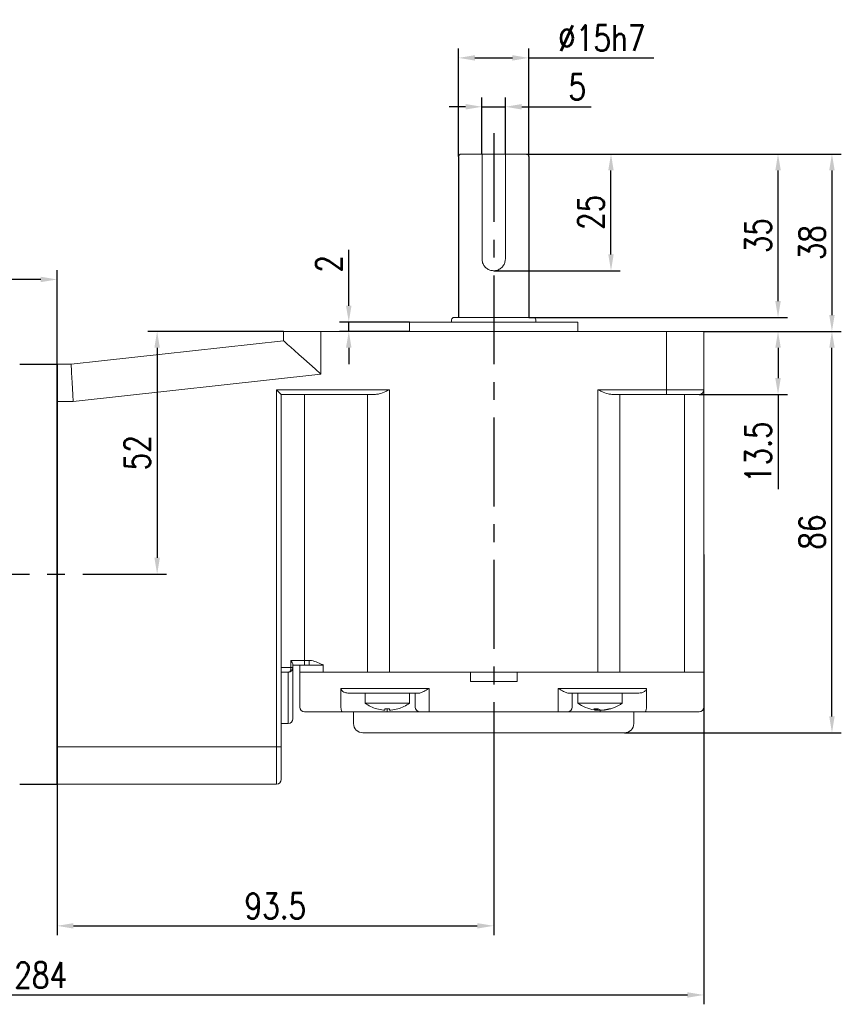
# Model space of a CAD drawing. Header units: inches. Extents: x 837 to 6223, y -2862 to 3098.
# Tile 120 of 139: x 4623 to 4799, y 2542 to 2753. Entities that reach past the tile are written whole.
import ezdxf

# ---------------------------------------------------------------- set-up
doc = ezdxf.new("R2010")
doc.units = ezdxf.units.IN
doc.header["$LTSCALE"] = 10
doc.header["$MEASUREMENT"] = 0
doc.linetypes.add('CENTER', pattern=[10.16, 6.35, -1.27, 1.27, -1.27])
for name, color, linetype in [('1轮廓实线层', 7, 'Continuous'), ('3中心线层', 1, 'CENTER'), ('6文字层', 3, 'Continuous'), ('7标注层', 4, 'Continuous')]:
    doc.layers.add(name, color=color, linetype=linetype)
doc.styles.add('PC_TEXTSTYLE', font='isocp.shx', dxfattribs={"width": 0.8, "bigfont": 'HZFS.SHX'})
doc.styles.add('TH_GBDIM', font='romans.shx', dxfattribs={"width": 0.8, "bigfont": 'gbcbig.shx'})
doc.dimstyles.new('TH_GBDIM', dxfattribs={"dimtxt": 3.5, "dimasz": 2.5, "dimexe": 2, "dimexo": 0, "dimgap": 1, "dimtad": 1, "dimdec": 4, "dimdsep": 46, "dimtxsty": 'TH_GBDIM', "dimcen": 0.09, "dimclrd": 4, "dimclre": 4, "dimclrt": 3, "dimadec": 0, "dimazin": 0, "dimtfac": 1, "dimtdec": 4, "dimtmove": 0, "dimatfit": 3, "dimfxl": 1, "dimtzin": 0, "dimarcsym": 0})

# ---------------------------------------------------------------- blocks, each defined once
blk = doc.blocks.new('*D185')
at = {"layer": '7标注层', "color": 4, "lineweight": -2, "transparency": 16777216}
for p, q in [((4485.86, 2625.15), (4485.86, 2699.07)), ((4631.36, 2596.95), (4631.36, 2699.07)), ((4627.86, 2697.07), (4489.36, 2697.07))]:
    blk.add_line(p, q, dxfattribs=at)
at = {"layer": '7标注层', "color": 4, "transparency": 16777216}
for points in [[(4489.36, 2697.66), (4489.36, 2696.49), (4485.86, 2697.07)], [(4627.86, 2697.66), (4627.86, 2696.49), (4631.36, 2697.07)]]:
    blk.add_solid(points, dxfattribs=at)
at = {"layer": 'Defpoints', "color": 0, "transparency": 16777216}
for p in [(4485.86, 2697.07), (4485.86, 2625.15), (4631.36, 2596.95)]:
    blk.add_point(p, dxfattribs=at)
at = {"layer": '7标注层', "color": 3, "transparency": 16777216, "insert": (4558.61, 2701.32), "char_height": 5.5, "attachment_point": 5, "style": 'TH_GBDIM'}
blk.add_mtext('145.5', dxfattribs=at)
blk = doc.blocks.new('*D186')
at = {"layer": '7标注层', "color": 4, "lineweight": -2, "transparency": 16777216}
for p, q in [((4724.86, 2596.9), (4724.86, 2556.59)), ((4631.36, 2588.95), (4631.36, 2556.59)), ((4634.86, 2558.59), (4721.36, 2558.59))]:
    blk.add_line(p, q, dxfattribs=at)
at = {"layer": '7标注层', "color": 4, "transparency": 16777216}
for points in [[(4634.86, 2559.17), (4634.86, 2558.01), (4631.36, 2558.59)], [(4721.36, 2559.17), (4721.36, 2558.01), (4724.86, 2558.59)]]:
    blk.add_solid(points, dxfattribs=at)
at = {"layer": 'Defpoints', "color": 0, "transparency": 16777216}
for p in [(4724.86, 2596.9), (4631.36, 2588.95), (4724.86, 2558.59)]:
    blk.add_point(p, dxfattribs=at)
at = {"layer": '7标注层', "color": 3, "transparency": 16777216, "insert": (4678.11, 2562.84), "char_height": 5.5, "attachment_point": 5, "style": 'TH_GBDIM'}
blk.add_mtext('93.5', dxfattribs=at)
blk = doc.blocks.new('*D197')
at = {"layer": '7标注层', "color": 4, "lineweight": -2, "transparency": 16777216}
for p, q in [((4769.86, 2685.95), (4787.75, 2685.95)), ((4785.75, 2682.45), (4785.75, 2675.95)), ((4768.86, 2672.45), (4787.75, 2672.45)), ((4785.75, 2672.45), (4785.75, 2652.17))]:
    blk.add_line(p, q, dxfattribs=at)
at = {"layer": '7标注层', "color": 4, "transparency": 16777216}
for points in [[(4785.17, 2682.45), (4786.34, 2682.45), (4785.75, 2685.95)], [(4785.17, 2675.95), (4786.34, 2675.95), (4785.75, 2672.45)]]:
    blk.add_solid(points, dxfattribs=at)
at = {"layer": 'Defpoints', "color": 0, "transparency": 16777216}
for p in [(4769.86, 2685.95), (4785.75, 2685.95), (4768.86, 2672.45)]:
    blk.add_point(p, dxfattribs=at)
at = {"layer": '7标注层', "color": 3, "transparency": 16777216, "insert": (4781.5, 2660.06), "char_height": 5.5, "attachment_point": 5, "rotation": 90, "style": 'TH_GBDIM'}
blk.add_mtext('13.5', dxfattribs=at)
blk = doc.blocks.new('*D198')
at = {"layer": '7标注层', "color": 4, "lineweight": -2, "transparency": 16777216}
for p, q in [((4769.86, 2685.95), (4799.3, 2685.95)), ((4797.3, 2603.45), (4797.3, 2682.45)), ((4752.86, 2599.95), (4799.3, 2599.95))]:
    blk.add_line(p, q, dxfattribs=at)
at = {"layer": '7标注层', "color": 4, "transparency": 16777216}
for points in [[(4796.72, 2682.45), (4797.88, 2682.45), (4797.3, 2685.95)], [(4796.72, 2603.45), (4797.88, 2603.45), (4797.3, 2599.95)]]:
    blk.add_solid(points, dxfattribs=at)
at = {"layer": 'Defpoints', "color": 0, "transparency": 16777216}
for p in [(4769.86, 2685.95), (4797.3, 2685.95), (4752.86, 2599.95)]:
    blk.add_point(p, dxfattribs=at)
at = {"layer": '7标注层', "color": 3, "transparency": 16777216, "insert": (4793.05, 2642.95), "char_height": 5.5, "attachment_point": 5, "rotation": 90, "style": 'TH_GBDIM'}
blk.add_mtext('86', dxfattribs=at)
blk = doc.blocks.new('*D199')
at = {"layer": '7标注层', "color": 4, "lineweight": -2, "transparency": 16777216}
for p, q in [((4717.36, 2723.45), (4717.36, 2746.54)), ((4732.36, 2723.45), (4732.36, 2746.54)), ((4720.86, 2744.54), (4728.86, 2744.54)), ((4732.36, 2744.54), (4759.14, 2744.54))]:
    blk.add_line(p, q, dxfattribs=at)
at = {"layer": '7标注层', "color": 4, "transparency": 16777216}
for points in [[(4720.86, 2745.12), (4720.86, 2743.96), (4717.36, 2744.54)], [(4728.86, 2745.12), (4728.86, 2743.96), (4732.36, 2744.54)]]:
    blk.add_solid(points, dxfattribs=at)
at = {"layer": 'Defpoints', "color": 0, "transparency": 16777216}
for p in [(4732.36, 2744.54), (4717.36, 2723.45), (4732.36, 2723.45)]:
    blk.add_point(p, dxfattribs=at)
at = {"layer": '7标注层', "color": 3, "transparency": 16777216, "insert": (4748, 2748.79), "char_height": 5.5, "attachment_point": 5, "style": 'TH_GBDIM'}
blk.add_mtext('{%%c15}{}{h7}', dxfattribs=at)
blk = doc.blocks.new('*D200')
at = {"layer": '7标注层', "color": 4, "lineweight": -2, "transparency": 16777216}
for p, q in [((4731.86, 2723.95), (4751.98, 2723.95)), ((4749.98, 2702.45), (4749.98, 2720.45)), ((4724.86, 2698.95), (4751.98, 2698.95))]:
    blk.add_line(p, q, dxfattribs=at)
at = {"layer": '7标注层', "color": 4, "transparency": 16777216}
for points in [[(4749.4, 2720.45), (4750.56, 2720.45), (4749.98, 2723.95)], [(4749.4, 2702.45), (4750.56, 2702.45), (4749.98, 2698.95)]]:
    blk.add_solid(points, dxfattribs=at)
at = {"layer": 'Defpoints', "color": 0, "transparency": 16777216}
for p in [(4731.86, 2723.95), (4749.98, 2723.95), (4724.86, 2698.95)]:
    blk.add_point(p, dxfattribs=at)
at = {"layer": '7标注层', "color": 3, "transparency": 16777216, "insert": (4745.73, 2711.45), "char_height": 5.5, "attachment_point": 5, "rotation": 90, "style": 'TH_GBDIM'}
blk.add_mtext('{25}{}{}', dxfattribs=at)
blk = doc.blocks.new('*D187')
at = {"layer": '7标注层', "color": 4, "lineweight": -2, "transparency": 16777216}
for p, q in [((4736.93, 2723.95), (4799.3, 2723.95)), ((4797.3, 2720.45), (4797.3, 2689.45)), ((4769.86, 2685.95), (4799.3, 2685.95))]:
    blk.add_line(p, q, dxfattribs=at)
at = {"layer": '7标注层', "color": 4, "transparency": 16777216}
for points in [[(4796.72, 2720.45), (4797.88, 2720.45), (4797.3, 2723.95)], [(4796.72, 2689.45), (4797.88, 2689.45), (4797.3, 2685.95)]]:
    blk.add_solid(points, dxfattribs=at)
at = {"layer": 'Defpoints', "color": 0, "transparency": 16777216}
for p in [(4736.93, 2723.95), (4769.86, 2685.95), (4797.3, 2685.95)]:
    blk.add_point(p, dxfattribs=at)
at = {"layer": '7标注层', "color": 3, "transparency": 16777216, "insert": (4793.05, 2704.95), "char_height": 5.5, "attachment_point": 5, "rotation": 90, "style": 'TH_GBDIM'}
blk.add_mtext('38', dxfattribs=at)
blk = doc.blocks.new('*D201')
at = {"layer": '7标注层', "color": 4, "lineweight": -2, "transparency": 16777216}
for p, q in [((4693.83, 2691.45), (4693.83, 2703.39)), ((4706.86, 2687.95), (4691.83, 2687.95)), ((4693.83, 2685.95), (4693.83, 2687.95)), ((4706.86, 2685.95), (4691.83, 2685.95)), ((4693.83, 2682.45), (4693.83, 2678.95))]:
    blk.add_line(p, q, dxfattribs=at)
at = {"layer": '7标注层', "color": 4, "transparency": 16777216}
for points in [[(4693.24, 2691.45), (4694.41, 2691.45), (4693.83, 2687.95)], [(4693.24, 2682.45), (4694.41, 2682.45), (4693.83, 2685.95)]]:
    blk.add_solid(points, dxfattribs=at)
at = {"layer": 'Defpoints', "color": 0, "transparency": 16777216}
for p in [(4706.86, 2687.95), (4693.83, 2685.95), (4706.86, 2685.95)]:
    blk.add_point(p, dxfattribs=at)
at = {"layer": '7标注层', "color": 3, "transparency": 16777216, "insert": (4689.58, 2700.42), "char_height": 5.5, "attachment_point": 5, "rotation": 90, "style": 'TH_GBDIM'}
blk.add_mtext('2', dxfattribs=at)
blk = doc.blocks.new('*D205')
at = {"layer": '7标注层', "color": 4, "lineweight": -2, "transparency": 16777216}
for p, q in [((4722.36, 2723.95), (4722.36, 2736.07)), ((4727.36, 2723.95), (4727.36, 2736.07)), ((4718.86, 2734.07), (4715.36, 2734.07)), ((4722.36, 2734.07), (4727.36, 2734.07)), ((4730.86, 2734.07), (4745.72, 2734.07))]:
    blk.add_line(p, q, dxfattribs=at)
at = {"layer": '7标注层', "color": 4, "transparency": 16777216}
for points in [[(4718.86, 2734.65), (4718.86, 2733.48), (4722.36, 2734.07)], [(4730.86, 2734.65), (4730.86, 2733.48), (4727.36, 2734.07)]]:
    blk.add_solid(points, dxfattribs=at)
at = {"layer": 'Defpoints', "color": 0, "transparency": 16777216}
for p in [(4727.36, 2734.07), (4722.36, 2723.95), (4727.36, 2723.95)]:
    blk.add_point(p, dxfattribs=at)
at = {"layer": '7标注层', "color": 3, "transparency": 16777216, "insert": (4742.76, 2738.32), "char_height": 5.5, "attachment_point": 5, "style": 'TH_GBDIM'}
blk.add_mtext('5', dxfattribs=at)
blk = doc.blocks.new('*D206')
at = {"layer": '7标注层', "color": 4, "lineweight": -2, "transparency": 16777216}
for p, q in [((4679.86, 2685.95), (4650.79, 2685.95)), ((4652.79, 2682.45), (4652.79, 2637.45)), ((4640.19, 2633.95), (4654.79, 2633.95))]:
    blk.add_line(p, q, dxfattribs=at)
at = {"layer": '7标注层', "color": 4, "transparency": 16777216}
for points in [[(4652.21, 2682.45), (4653.38, 2682.45), (4652.79, 2685.95)], [(4652.21, 2637.45), (4653.38, 2637.45), (4652.79, 2633.95)]]:
    blk.add_solid(points, dxfattribs=at)
at = {"layer": 'Defpoints', "color": 0, "transparency": 16777216}
for p in [(4679.86, 2685.95), (4640.19, 2633.95), (4652.79, 2633.95)]:
    blk.add_point(p, dxfattribs=at)
at = {"layer": '7标注层', "color": 3, "transparency": 16777216, "insert": (4648.54, 2659.95), "char_height": 5.5, "attachment_point": 5, "rotation": 90, "style": 'TH_GBDIM'}
blk.add_mtext('52', dxfattribs=at)
blk = doc.blocks.new('*D189')
at = {"layer": '7标注层', "color": 4, "lineweight": -2, "transparency": 16777216}
for p, q in [((4731.86, 2723.95), (4787.75, 2723.95)), ((4785.75, 2692.45), (4785.75, 2720.45)), ((4732.36, 2688.95), (4787.75, 2688.95))]:
    blk.add_line(p, q, dxfattribs=at)
at = {"layer": '7标注层', "color": 4, "transparency": 16777216}
for points in [[(4785.17, 2720.45), (4786.34, 2720.45), (4785.75, 2723.95)], [(4785.17, 2692.45), (4786.34, 2692.45), (4785.75, 2688.95)]]:
    blk.add_solid(points, dxfattribs=at)
at = {"layer": 'Defpoints', "color": 0, "transparency": 16777216}
for p in [(4731.86, 2723.95), (4785.75, 2723.95), (4732.36, 2688.95)]:
    blk.add_point(p, dxfattribs=at)
at = {"layer": '7标注层', "color": 3, "transparency": 16777216, "insert": (4781.5, 2706.45), "char_height": 5.5, "attachment_point": 5, "rotation": 90, "style": 'TH_GBDIM'}
blk.add_mtext('35', dxfattribs=at)
blk = doc.blocks.new('*D194')
at = {"layer": '7标注层', "color": 4, "lineweight": -2, "transparency": 16777216}
for p, q in [((4769.86, 2638.12), (4769.86, 2541.78)), ((4485.86, 2633.95), (4485.86, 2541.78)), ((4489.36, 2543.78), (4766.36, 2543.78))]:
    blk.add_line(p, q, dxfattribs=at)
at = {"layer": '7标注层', "color": 4, "transparency": 16777216}
for points in [[(4489.36, 2544.36), (4489.36, 2543.2), (4485.86, 2543.78)], [(4766.36, 2544.36), (4766.36, 2543.2), (4769.86, 2543.78)]]:
    blk.add_solid(points, dxfattribs=at)
at = {"layer": 'Defpoints', "color": 0, "transparency": 16777216}
for p in [(4769.86, 2638.12), (4485.86, 2633.95), (4769.86, 2543.78)]:
    blk.add_point(p, dxfattribs=at)
at = {"layer": '7标注层', "color": 3, "transparency": 16777216, "insert": (4627.86, 2548.03), "char_height": 5.5, "attachment_point": 5, "style": 'TH_GBDIM'}
blk.add_mtext('284', dxfattribs=at)

msp = doc.modelspace()

# ---------------------------------------------------------------- linework, layer by layer
for p, q in [((4717.36317, 2723.44625), (4717.36317, 2688.94625)), ((4732.36317, 2723.44625), (4732.36317, 2688.94625)), ((4623.36317, 2678.94625), (4631.36317, 2678.94625)), ((4631.36317, 2588.94625), (4631.36317, 2596.94625)), ((4631.36317, 2588.94625), (4631.36317, 2596.94625)), ((4623.36317, 2588.94625), (4631.36317, 2588.94625)), ((4623.36317, 2588.94625), (4631.36317, 2588.94625)), ((4623.36317, 2588.94625), (4631.36317, 2588.94625))]:
    msp.add_line(p, q)
at = {"color": 7, "linetype": 'Continuous', "lineweight": 15}
for p, q in [((4717.86317, 2723.94625), (4722.36317, 2723.94625)), ((4727.36317, 2723.94625), (4722.36317, 2723.94625)), ((4722.36317, 2701.44625), (4722.36317, 2723.44625)), ((4727.36317, 2723.94625), (4731.86317, 2723.94625)), ((4727.36317, 2723.44625), (4727.36317, 2701.44625)), ((4706.86317, 2687.94625), (4724.86317, 2687.94625)), ((4716.36317, 2688.94625), (4733.36317, 2688.94625)), ((4724.86317, 2687.94625), (4742.86317, 2687.94625)), ((4679.86317, 2683.94625), (4679.86317, 2685.94625)), ((4679.86317, 2685.94625), (4687.86317, 2685.94625)), ((4687.86317, 2685.94625), (4687.86317, 2676.77721)), ((4687.86317, 2685.94625), (4761.86317, 2685.94625)), ((4761.86317, 2673.44625), (4761.86317, 2685.94625)), ((4761.86317, 2685.94625), (4769.86317, 2685.94625)), ((4769.86317, 2685.94625), (4769.86317, 2673.44625)), ((4634.36317, 2678.94625), (4679.86317, 2683.94625)), ((4631.36317, 2678.94625), (4634.36317, 2678.94625)), ((4687.86317, 2676.77721), (4634.80141, 2670.94625)), ((4678.36317, 2673.44625), (4702.57163, 2673.44625)), ((4678.36317, 2596.94625), (4678.36317, 2673.44625)), ((4679.36317, 2672.44625), (4678.36317, 2673.44625)), ((4702.57163, 2673.44625), (4702.57163, 2612.94625)), ((4747.15472, 2673.44625), (4761.86317, 2673.44625)), ((4747.15472, 2612.94625), (4747.15472, 2673.44625)), ((4761.86317, 2673.44625), (4761.86317, 2672.44625)), ((4761.86317, 2673.44625), (4769.86317, 2673.44625)), ((4769.86317, 2673.44625), (4769.86317, 2612.94625)), ((4634.80141, 2670.94625), (4631.36317, 2670.94625)), ((4679.36317, 2672.44625), (4679.36317, 2596.94625)), ((4699.57163, 2672.44625), (4679.36317, 2672.44625)), ((4684.36317, 2672.44625), (4684.36317, 2615.44625)), ((4697.87316, 2612.94625), (4697.87316, 2672.44625)), ((4761.86317, 2672.44625), (4750.15472, 2672.44625)), ((4751.85318, 2672.44625), (4751.85318, 2612.94625)), ((4768.86317, 2672.44625), (4761.86317, 2672.44625)), ((4765.73141, 2612.94625), (4765.73141, 2672.44625)), ((4679.36317, 2613.94625), (4681.44651, 2613.94625)), ((4681.44651, 2615.44625), (4684.36317, 2615.44625)), ((4681.44651, 2613.94625), (4681.44651, 2615.44625)), ((4681.44651, 2613.94625), (4681.86317, 2613.94625)), ((4681.86317, 2614.59378), (4681.86317, 2613.94625)), ((4684.36317, 2614.44625), (4681.86317, 2614.44625)), ((4681.86317, 2613.94625), (4681.86317, 2602.94625)), ((4683.36317, 2614.44625), (4683.36317, 2612.94625)), ((4684.36317, 2615.44625), (4684.36317, 2614.44625)), ((4684.36317, 2615.44625), (4685.36317, 2615.44625)), ((4685.36317, 2614.44625), (4684.36317, 2614.44625)), ((4685.36317, 2615.44625), (4685.36317, 2614.44625)), ((4685.36317, 2614.44625), (4688.02699, 2614.44625)), ((4688.02699, 2614.44625), (4688.36317, 2614.44625)), ((4688.36317, 2614.55242), (4688.36317, 2612.94625)), ((4680.86317, 2612.94625), (4679.36317, 2612.94625)), ((4680.86317, 2601.94625), (4680.86317, 2612.94625)), ((4683.36317, 2605.44625), (4683.36317, 2612.94625)), ((4683.36317, 2612.94625), (4688.25535, 2612.94625)), ((4688.25535, 2612.94625), (4695.14131, 2612.94625)), ((4695.14131, 2612.94625), (4688.36317, 2612.94625)), ((4697.87316, 2612.94625), (4695.14131, 2612.94625)), ((4697.87316, 2612.94625), (4695.14131, 2612.94625)), ((4697.87316, 2612.94625), (4702.57163, 2612.94625)), ((4697.87316, 2612.94625), (4702.57163, 2612.94625)), ((4719.86317, 2612.94625), (4702.57163, 2612.94625)), ((4702.57163, 2612.94625), (4747.15472, 2612.94625)), ((4719.86317, 2612.94625), (4719.86317, 2610.94625)), ((4729.86317, 2610.94625), (4729.86317, 2612.94625)), ((4747.15472, 2612.94625), (4729.86317, 2612.94625)), ((4747.15472, 2612.94625), (4751.85318, 2612.94625)), ((4747.15472, 2612.94625), (4751.85318, 2612.94625)), ((4754.58503, 2612.94625), (4751.85318, 2612.94625)), ((4754.58503, 2612.94625), (4751.85318, 2612.94625)), ((4754.58503, 2612.94625), (4760.33036, 2612.94625)), ((4760.33036, 2612.94625), (4754.58503, 2612.94625)), ((4765.73141, 2612.94625), (4760.33036, 2612.94625)), ((4765.73141, 2612.94625), (4760.33036, 2612.94625)), ((4765.73141, 2612.94625), (4769.86317, 2612.94625)), ((4765.73141, 2612.94625), (4769.86317, 2612.94625)), ((4769.86317, 2612.94625), (4769.86317, 2605.44625)), ((4692.15762, 2609.44625), (4695.14131, 2609.44625)), ((4692.15762, 2605.44625), (4692.15762, 2609.44625)), ((4695.14131, 2609.44625), (4697.87316, 2609.44625)), ((4697.87316, 2609.44625), (4702.57163, 2609.44625)), ((4702.57163, 2609.44625), (4711.07664, 2609.44625)), ((4711.07664, 2609.44625), (4711.07664, 2605.44625)), ((4729.86317, 2610.94625), (4719.86317, 2610.94625)), ((4738.6497, 2609.44625), (4747.15472, 2609.44625)), ((4738.6497, 2605.44625), (4738.6497, 2609.44625)), ((4747.15472, 2609.44625), (4751.85318, 2609.44625)), ((4751.85318, 2609.44625), (4754.58503, 2609.44625)), ((4754.58503, 2609.44625), (4757.56872, 2609.44625)), ((4757.56872, 2609.44625), (4757.56872, 2605.44625)), ((4696.08101, 2608.44625), (4693.79591, 2608.44625)), ((4697.53449, 2608.44625), (4696.08101, 2608.44625)), ((4697.53449, 2608.44625), (4697.70385, 2608.44625)), ((4698.81286, 2608.44625), (4697.70385, 2608.44625)), ((4702.57163, 2608.44625), (4698.81286, 2608.44625)), ((4708.84058, 2608.44625), (4702.57163, 2608.44625)), ((4708.07664, 2605.44625), (4708.07664, 2608.44625)), ((4747.15472, 2608.44625), (4740.88577, 2608.44625)), ((4741.6497, 2608.44625), (4741.6497, 2605.44625)), ((4750.91349, 2608.44625), (4747.15472, 2608.44625)), ((4752.02249, 2608.44625), (4750.91349, 2608.44625)), ((4752.02249, 2608.44625), (4752.19185, 2608.44625)), ((4753.64534, 2608.44625), (4752.19185, 2608.44625)), ((4755.93044, 2608.44625), (4753.64534, 2608.44625)), ((4697.32664, 2606.30905), (4706.82664, 2606.30905)), ((4711.07664, 2605.44625), (4711.07664, 2604.44625)), ((4738.6497, 2605.44625), (4738.6497, 2604.44625)), ((4742.8997, 2606.30905), (4752.3997, 2606.30905)), ((4688.27691, 2604.44625), (4684.36317, 2604.44625)), ((4692.44208, 2604.44625), (4688.27691, 2604.44625)), ((4702.07664, 2604.44625), (4692.44208, 2604.44625)), ((4699.82278, 2605.08596), (4699.81505, 2605.07258)), ((4701.58664, 2604.80044), (4701.58664, 2605.08596)), ((4702.07664, 2605.07258), (4702.07664, 2604.44625)), ((4709.07664, 2604.44625), (4702.07664, 2604.44625)), ((4702.56664, 2605.08596), (4702.56664, 2604.80044)), ((4711.07664, 2604.44625), (4709.07664, 2604.44625)), ((4738.6497, 2604.44625), (4711.07664, 2604.44625)), ((4740.6497, 2604.44625), (4738.6497, 2604.44625)), ((4747.6497, 2604.44625), (4740.6497, 2604.44625)), ((4746.89517, 2604.80044), (4746.89517, 2605.07335)), ((4747.10667, 2604.80044), (4747.10667, 2605.07922)), ((4747.49849, 2604.91955), (4747.49849, 2604.80044)), ((4747.6497, 2604.84984), (4747.6497, 2604.44625)), ((4757.28426, 2604.44625), (4747.6497, 2604.44625)), ((4748.56694, 2604.85118), (4748.56694, 2604.80044)), ((4760.15671, 2604.44625), (4757.28426, 2604.44625)), ((4765.55777, 2604.44625), (4760.15671, 2604.44625)), ((4768.86317, 2604.44625), (4765.55777, 2604.44625)), ((4679.36317, 2601.94625), (4680.86317, 2601.94625)), ((4752.86317, 2599.94625), (4696.86317, 2599.94625)), ((4631.36317, 2596.94625), (4678.36317, 2596.94625)), ((4678.36317, 2588.94625), (4678.36317, 2596.94625)), ((4679.36317, 2596.94625), (4678.36317, 2596.94625)), ((4679.36317, 2596.94625), (4679.36317, 2589.94625)), ((4678.36317, 2588.94625), (4631.36317, 2588.94625))]:
    msp.add_line(p, q, dxfattribs=at)
at = {"color": 7, "linetype": 'Continuous', "lineweight": 15, "flags": 128}
for points in [[(4679.86317, 2683.94625), (4679.96166, 2683.85798), (4680.25472, 2683.59537), (4680.73512, 2683.16487), (4681.39104, 2682.57708), (4682.20632, 2681.84648), (4683.16089, 2680.99106), (4684.23125, 2680.03188), (4685.39104, 2678.99256), (4686.6117, 2677.8987), (4687.86317, 2676.77721)], [(4634.36317, 2678.94625), (4634.36983, 2678.82471), (4634.3896, 2678.46379), (4634.42189, 2677.87445), (4634.4657, 2677.0746), (4634.51972, 2676.08855), (4634.58229, 2674.94625), (4634.65153, 2673.68241), (4634.72531, 2672.33543), (4634.80141, 2670.94625)], [(4681.44651, 2613.94625), (4681.4353, 2613.75116), (4681.4021, 2613.56356), (4681.3482, 2613.39068), (4681.27565, 2613.23914), (4681.18725, 2613.11478), (4681.0864, 2613.02237), (4680.97697, 2612.96546), (4680.86317, 2612.94625)], [(4688.09362, 2614.58064), (4688.08526, 2614.56378), (4688.0769, 2614.54692), (4688.06855, 2614.53008), (4688.06021, 2614.51325), (4688.05188, 2614.49645), (4688.04357, 2614.47968), (4688.03527, 2614.46294), (4688.02699, 2614.44625)], [(4704.33051, 2605.08596), (4704.33389, 2605.08011), (4704.3363, 2605.07592), (4704.33775, 2605.07341), (4704.33824, 2605.07258)], [(4747.10667, 2604.80044), (4746.93517, 2604.82108), (4746.9179, 2604.82341)]]:
    msp.add_lwpolyline(points, dxfattribs=at)
at = {"color": 7, "linetype": 'Continuous', "lineweight": 15}
for centre, radius, start, end in [((4717.86317, 2723.44625), 0.5, 90, 180), ((4731.86317, 2723.44625), 0.5, 0, 90), ((4716.36317, 2688.44625), 0.5, 90, 180), ((4733.36317, 2688.44625), 0.5, 0, 90), ((4768.86317, 2673.44625), 1, 270, 0), ((4680.86317, 2613.94625), 1, 270, 0), ((4684.36317, 2605.44625), 1, 180, 270), ((4702.07664, 2612.74625), 8, 233.5764264, 253.5786384), ((4702.07664, 2612.74625), 8, 286.4213616, 306.4235736), ((4709.07664, 2605.44625), 1, 180, 270), ((4740.6497, 2605.44625), 1, 270, 0), ((4747.6497, 2612.74625), 8, 233.5764264, 260.7696774), ((4747.6497, 2612.74625), 8, 279.2303226, 306.4235736), ((4768.86317, 2605.44625), 1, 270, 0), ((4702.07664, 2612.74625), 7.98498, 253.6046715, 264.3221101), ((4702.07664, 2614.04992), 8.97734, 266.8711338, 273.1288662), ((4702.07664, 2612.74625), 7.98498, 275.6778899, 286.3953285), ((4746.78906, 2612.74182), 7.66924, 266.6147021, 273.3852979), ((4747.31585, 2606.31398), 1.57091, 231.4185781, 254.4667605), ((4747.46341, 2611.59708), 6.83583, 260.7658585, 263.8616047), ((4748.2216, 2606.31398), 1.57091, 231.4185781, 254.4667605), ((4747.16123, 2606.08906), 1.33202, 284.6667544, 291.513204), ((4747.45416, 2611.64843), 6.8877, 276.1556513, 287.6774585), ((4747.82838, 2611.64843), 6.8877, 276.1556513, 287.6774585), ((4749.73278, 2606.38664), 1.31407, 261.8139856, 278.1860144), ((4680.86317, 2602.94625), 1, 270, 0), ((4696.86317, 2601.94625), 2, 180, 270), ((4752.86317, 2601.94625), 2, 270, 0), ((4678.36317, 2589.94625), 1, 270, 0)]:
    msp.add_arc(centre, radius, start, end, dxfattribs=at)
for points, knots in [([(4722.36317, 2723.94625), (4722.36317, 2723.9402), (4722.36317, 2723.9281), (4722.36317, 2723.83256), (4722.36317, 2723.69394), (4722.36317, 2723.55572), (4722.36317, 2723.47263), (4722.36317, 2723.44625)], [0, 0, 0, 0, 0.233369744, 0.467050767, 0.691530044, 0.902046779, 1, 1, 1, 1]), ([(4727.36317, 2723.44625), (4727.36317, 2723.50004), (4727.36317, 2723.60759), (4727.36317, 2723.75166), (4727.36317, 2723.86443), (4727.36317, 2723.93419), (4727.36317, 2723.94243), (4727.36317, 2723.94625)], [0, 0, 0, 0, 0.198786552, 0.397408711, 0.600670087, 0.815045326, 1, 1, 1, 1]), ([(4727.36317, 2701.44625), (4727.33711, 2701.17397), (4727.28503, 2700.62979), (4726.88092, 2699.89977), (4726.27368, 2699.32368), (4725.49077, 2698.9761), (4724.64485, 2698.91027), (4723.84445, 2699.11592), (4723.15172, 2699.56196), (4722.63051, 2700.2211), (4722.38961, 2700.89549), (4722.3695, 2701.31434), (4722.36317, 2701.44625)], [0, 0, 0, 0, 0.103244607, 0.206344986, 0.313119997, 0.422625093, 0.528289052, 0.629840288, 0.732767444, 0.840539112, 0.949782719, 1, 1, 1, 1]), ([(4702.57163, 2673.44625), (4702.56732, 2673.44432), (4702.28952, 2673.32006), (4701.54705, 2672.99285), (4700.51885, 2672.5571), (4699.83228, 2672.47675), (4699.57163, 2672.44625)], [0, 0, 0, 0, 0.004181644, 0.26994157, 0.72284205, 1, 1, 1, 1]), ([(4750.15472, 2672.44625), (4749.89406, 2672.47675), (4749.20749, 2672.5571), (4748.1793, 2672.99287), (4747.43681, 2673.32005), (4747.15902, 2673.44432), (4747.15472, 2673.44625)], [0, 0, 0, 0, 0.277158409, 0.730058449, 0.995818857, 1, 1, 1, 1]), ([(4681.44651, 2615.44625), (4681.44766, 2615.44469), (4681.49658, 2615.37864), (4681.64043, 2615.16985), (4681.81751, 2614.85692), (4681.84966, 2614.67162), (4681.86317, 2614.59378)], [0, 0, 0, 0, 0.004957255, 0.210261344, 0.668256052, 1, 1, 1, 1]), ([(4685.36317, 2615.44625), (4685.42478, 2615.44491), (4685.92833, 2615.43395), (4686.87314, 2615.17157), (4687.68196, 2614.77995), (4688.09362, 2614.58064)], [0, 0, 0, 0, 0.064072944, 0.52365759, 1, 1, 1, 1]), ([(4688.09362, 2614.58064), (4688.11239, 2614.5704), (4688.15505, 2614.54712), (4688.20958, 2614.52575), (4688.27412, 2614.51986), (4688.31844, 2614.5324), (4688.3528, 2614.54752), (4688.36127, 2614.55152), (4688.36317, 2614.55242)], [0, 0, 0, 0, 0.224845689, 0.51103387, 0.604748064, 0.901630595, 0.977879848, 1, 1, 1, 1]), ([(4693.79591, 2608.44625), (4693.53478, 2608.47143), (4693.09167, 2608.51415), (4692.59231, 2608.76709), (4692.31975, 2609.01374), (4692.1818, 2609.23287), (4692.16522, 2609.37913), (4692.15762, 2609.44625)], [0, 0, 0, 0, 0.375456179, 0.637100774, 0.789766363, 0.903516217, 1, 1, 1, 1]), ([(4711.07664, 2609.44625), (4711.07348, 2609.44442), (4711.01629, 2609.41139), (4710.61479, 2609.17956), (4709.9748, 2608.81915), (4709.27535, 2608.49803), (4708.95953, 2608.46041), (4708.84058, 2608.44625)], [0, 0, 0, 0, 0.004008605, 0.072495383, 0.508977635, 0.815042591, 1, 1, 1, 1]), ([(4740.88577, 2608.44625), (4740.76681, 2608.46042), (4740.451, 2608.49803), (4739.75154, 2608.81915), (4739.11156, 2609.17957), (4738.71005, 2609.41138), (4738.65286, 2609.44442), (4738.6497, 2609.44625)], [0, 0, 0, 0, 0.184957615, 0.491023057, 0.927504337, 0.995991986, 1, 1, 1, 1]), ([(4757.56872, 2609.44625), (4757.56153, 2609.38101), (4757.54538, 2609.23468), (4757.39729, 2608.99782), (4757.07834, 2608.72587), (4756.56565, 2608.4981), (4756.14302, 2608.4636), (4755.93044, 2608.44625)], [0, 0, 0, 0, 0.093757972, 0.210303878, 0.391081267, 0.693703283, 1, 1, 1, 1]), ([(4692.44208, 2604.44625), (4692.4413, 2604.44625), (4692.41762, 2604.44651), (4692.36296, 2604.47302), (4692.28363, 2604.59957), (4692.21429, 2604.82737), (4692.16686, 2605.11894), (4692.1607, 2605.33712), (4692.15762, 2605.44625)], [0, 0, 0, 0, 0.005543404, 0.167838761, 0.383691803, 0.591587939, 0.795726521, 1, 1, 1, 1]), ([(4757.56872, 2605.44625), (4757.56564, 2605.33712), (4757.55948, 2605.11895), (4757.51206, 2604.82737), (4757.44271, 2604.59957), (4757.36338, 2604.47302), (4757.30873, 2604.44651), (4757.28504, 2604.44625), (4757.28426, 2604.44625)], [0, 0, 0, 0, 0.204273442, 0.408411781, 0.616307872, 0.832161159, 0.994456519, 1, 1, 1, 1]), ([(4701.28664, 2604.80044), (4701.32017, 2604.79744), (4701.38723, 2604.79142), (4701.47691, 2604.78761), (4701.54463, 2604.78837), (4701.58126, 2604.79312), (4701.58508, 2604.79831), (4701.58664, 2604.80044)], [0, 0, 0, 0, 0.213877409, 0.427807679, 0.640595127, 0.852877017, 1, 1, 1, 1]), ([(4702.56664, 2604.80044), (4702.56991, 2604.79744), (4702.57645, 2604.79142), (4702.62771, 2604.78761), (4702.70313, 2604.78837), (4702.7875, 2604.79312), (4702.84366, 2604.79831), (4702.86664, 2604.80044)], [0, 0, 0, 0, 0.213882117, 0.427812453, 0.640593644, 0.852881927, 1, 1, 1, 1]), ([(4746.73246, 2604.80044), (4746.76219, 2604.79744), (4746.82168, 2604.79142), (4746.88499, 2604.78761), (4746.91878, 2604.78837), (4746.92041, 2604.79312), (4746.9025, 2604.79831), (4746.89517, 2604.80044)], [0, 0, 0, 0, 0.213879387, 0.427808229, 0.640594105, 0.852881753, 1, 1, 1, 1]), ([(4747.49849, 2604.80044), (4747.48267, 2604.79744), (4747.45101, 2604.79142), (4747.36939, 2604.78761), (4747.27384, 2604.78837), (4747.18187, 2604.79312), (4747.12851, 2604.79831), (4747.10667, 2604.80044)], [0, 0, 0, 0, 0.2138777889, 0.4278050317, 0.6405967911, 0.8528828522, 1, 1, 1, 1]), ([(4747.80091, 2604.80044), (4747.81673, 2604.79744), (4747.84839, 2604.79142), (4747.93001, 2604.78761), (4748.02556, 2604.78837), (4748.11753, 2604.79312), (4748.17089, 2604.79831), (4748.19273, 2604.80044)], [0, 0, 0, 0, 0.213877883, 0.42780522, 0.640594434, 0.85288063, 1, 1, 1, 1]), ([(4748.56694, 2604.80044), (4748.53711, 2604.79742), (4748.47744, 2604.79138), (4748.41556, 2604.78776), (4748.38267, 2604.78782), (4748.3849, 2604.79084), (4748.38566, 2604.79186)], [0, 0, 0, 0, 0.28515514, 0.570384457, 0.854081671, 1, 1, 1, 1])]:
    msp.add_open_spline(points, degree=3, knots=knots, dxfattribs=at)
for points in [[(4706.86317, 2687.94625), (4706.86317, 2685.94625)], [(4715.86317, 2688.44625), (4715.86317, 2687.94625)], [(4733.86317, 2687.94625), (4733.86317, 2688.44625)], [(4742.86317, 2685.94625), (4742.86317, 2687.94625)], [(4697.32664, 2608.44625), (4697.32664, 2606.30905)], [(4706.82664, 2606.30905), (4706.82664, 2608.44625)], [(4742.8997, 2608.44625), (4742.8997, 2606.30905)], [(4752.3997, 2606.30905), (4752.3997, 2608.44625)], [(4694.86317, 2604.44625), (4694.86317, 2601.94625)], [(4746.9179, 2604.79186), (4746.9179, 2605.07371)], [(4748.3815, 2604.82341), (4748.3815, 2604.79186)], [(4754.86317, 2601.94625), (4754.86317, 2604.44625)]]:
    msp.add_open_spline(points, degree=1, dxfattribs=at)
at = {"layer": '1轮廓实线层', "color": 0}
msp.add_line((4631.36317, 2678.94625), (4631.36317, 2588.94625), dxfattribs=at)
msp.add_line((4631.36317, 2678.94625), (4631.36317, 2588.94625), dxfattribs=at)
at = {"layer": '1轮廓实线层'}
msp.add_line((4631.36317, 2678.94625), (4631.36317, 2588.94625), dxfattribs=at)
at = {"layer": '3中心线层', "ltscale": 0.3}
for p, q in [((4724.86317, 2728.43254), (4724.86317, 2596.89741)), ((4575.91133, 2633.94625), (4640.19083, 2633.94624))]:
    msp.add_line(p, q, dxfattribs=at)

# ---------------------------------------------------------------- texts
at = {"layer": '6文字层', "color": 7, "insert": (4609.12773, 2566.01514), "char_height": 5, "width": 18.2326587, "attachment_point": 1, "style": 'PC_TEXTSTYLE'}
msp.add_mtext('{\\C3;黑红白}', dxfattribs=at)

# ---------------------------------------------------------------- dimensions: what is measured, and where the dimension line sits
at = {"layer": '7标注层'}
dim = msp.add_linear_dim(base=(4732.36317, 2744.53893), p1=(4717.36317, 2723.44625), p2=(4732.36317, 2723.44625), text='{%%c<>}{}{h7}', dimstyle='TH_GBDIM', override={"dimtxt": 5.5, "dimasz": 3.5, "dimgap": 1.5, "dimdec": 1, "dimadec": 1}, dxfattribs=at)
dim.commit()
dim.dimension.update_dxf_attribs({"geometry": '*D199', "text_midpoint": (4748.00127, 2744.53893), "dimtype": 160})
for base, p1, p2, override, picture, middle in [((4727.36317, 2734.06518), (4722.36317, 2723.94625), (4727.36317, 2723.94625), {"dimtxt": 5.5, "dimasz": 3.5, "dimgap": 1.5, "dimdec": 1, "dimadec": 1}, '*D205', (4742.75652, 2734.06518)), ((4769.86317, 2543.78096), (4485.86317, 2633.94625), (4769.86317, 2638.12076), {"dimtxt": 5.5, "dimasz": 3.5, "dimgap": 1.5, "dimtad": 1, "dimjust": 0, "dimdec": 1, "dimlfac": 1, "dimse1": 0, "dimse2": 0, "dimsd1": 0, "dimsd2": 0, "dimadec": 1}, '*D194', (4627.86317, 2543.78096)), ((4724.86317, 2558.59081), (4631.36317, 2588.94625), (4724.86317, 2596.89741), {"dimtxt": 5.5, "dimasz": 3.5, "dimgap": 1.5, "dimdec": 1, "dimadec": 1}, '*D186', (4678.11317, 2558.59081))]:
    dim = msp.add_linear_dim(base=base, p1=p1, p2=p2, dimstyle='TH_GBDIM', override=override, dxfattribs=at)
    dim.commit()
    dim.dimension.update_dxf_attribs({"geometry": picture, "text_midpoint": middle, "dimtype": 160})
dim = msp.add_linear_dim(base=(4749.98099, 2723.94625), p1=(4724.86233, 2698.94635), p2=(4731.86317, 2723.94625), angle=90, text='{<>}{}{}', dimstyle='TH_GBDIM', override={"dimtxt": 5.5, "dimasz": 3.5, "dimgap": 1.5, "dimdec": 1, "dimadec": 1}, dxfattribs=at)
dim.commit()
dim.dimension.update_dxf_attribs({"geometry": '*D200', "text_midpoint": (4749.98099, 2711.4463), "dimtype": 160})
for base, p1, p2, angle, override, picture, middle in [((4785.75407, 2723.94625), (4732.36317, 2688.94625), (4731.86317, 2723.94625), 90, {"dimtxt": 5.5, "dimasz": 3.5, "dimgap": 1.5, "dimdec": 1, "dimadec": 1}, '*D189', (4785.75407, 2706.44625)), ((4797.30041, 2685.94625), (4736.9318, 2723.94625), (4769.86317, 2685.94625), 90, {"dimtxt": 5.5, "dimasz": 3.5, "dimgap": 1.5, "dimdec": 1, "dimadec": 1}, '*D187', (4797.30041, 2704.94625)), ((4485.86317, 2697.07487), (4631.36317, 2596.94625), (4485.86317, 2625.15308), 180, {"dimtxt": 5.5, "dimasz": 3.5, "dimgap": 1.5, "dimtad": 1, "dimjust": 0, "dimdec": 1, "dimlfac": 1, "dimse1": 0, "dimse2": 0, "dimsd1": 0, "dimsd2": 0, "dimadec": 1}, '*D185', (4558.61317, 2697.07487)), ((4693.82562, 2685.94625), (4706.86317, 2687.94625), (4706.86317, 2685.94625), 90, {"dimtxt": 5.5, "dimasz": 3.5, "dimgap": 1.5, "dimdec": 1, "dimadec": 1}, '*D201', (4693.82562, 2700.419)), ((4797.30041, 2685.94625), (4752.86317, 2599.94625), (4769.86317, 2685.94625), 90, {"dimtxt": 5.5, "dimasz": 3.5, "dimgap": 1.5, "dimdec": 1, "dimadec": 1}, '*D198', (4797.30041, 2642.94625)), ((4785.75407, 2685.94625), (4768.86317, 2672.44625), (4769.86317, 2685.94625), 90, {"dimtxt": 5.5, "dimasz": 3.5, "dimgap": 1.5, "dimdec": 1, "dimadec": 1}, '*D197', (4785.75407, 2660.05577))]:
    dim = msp.add_linear_dim(base=base, p1=p1, p2=p2, angle=angle, dimstyle='TH_GBDIM', override=override, dxfattribs=at)
    dim.commit()
    dim.dimension.update_dxf_attribs({"geometry": picture, "text_midpoint": middle, "dimtype": 160})
dim = msp.add_linear_dim(base=(4652.79175, 2633.94624), p1=(4679.86317, 2685.94625), p2=(4640.19083, 2633.94624), angle=90, dimstyle='TH_GBDIM', override={"dimtxt": 5.5, "dimasz": 3.5, "dimgap": 1.5, "dimdec": 1, "dimadec": 1}, dxfattribs=at)
dim.commit()
dim.dimension.update_dxf_attribs({"geometry": '*D206', "text_midpoint": (4648.54175, 2659.94625)})

doc.saveas('drawing.dxf')
